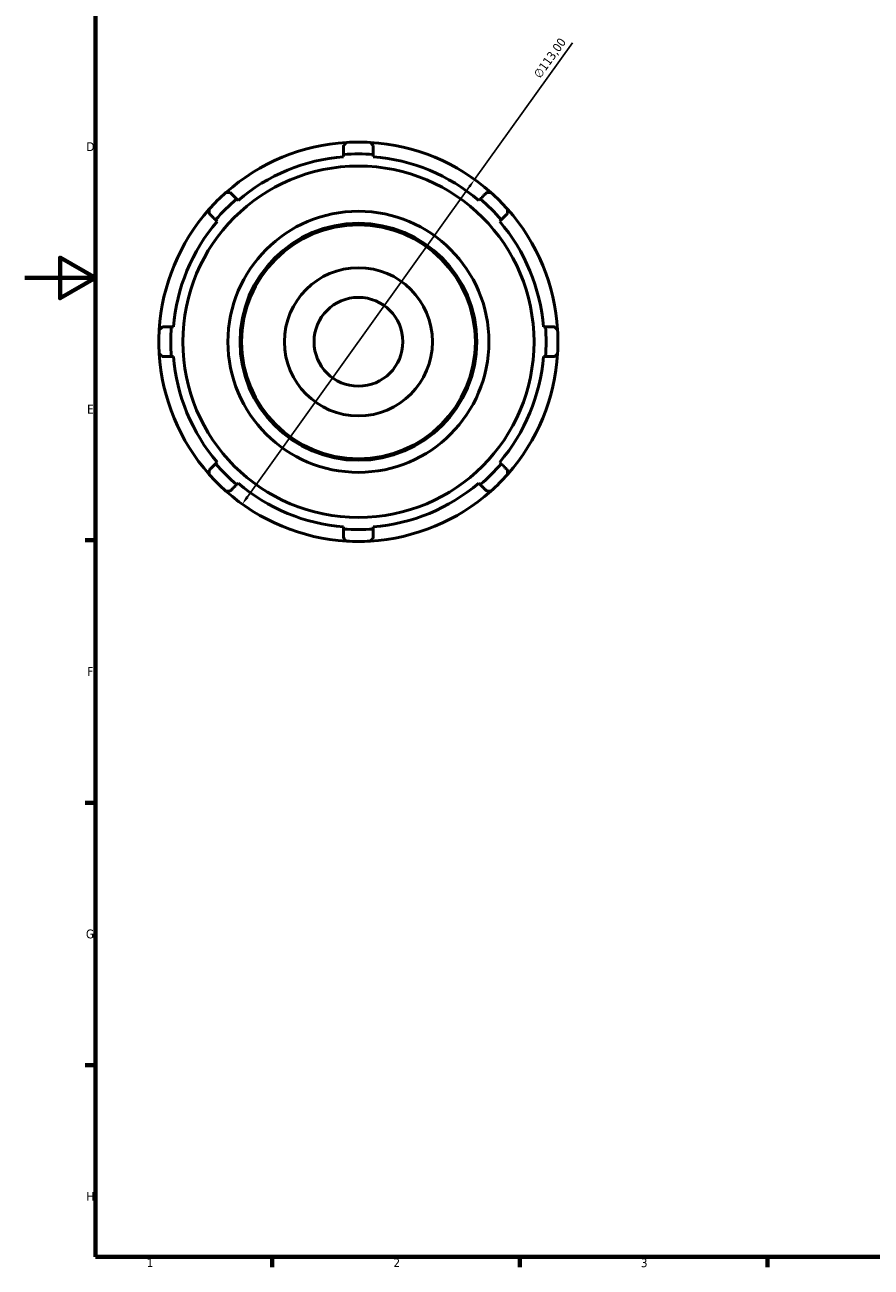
# Model space of a CAD drawing. Header units: millimetres. Extents: x -22 to 931, y -14 to 609.
# Tile 1 of 4: x 0 to 240, y 17 to 369. Entities that reach past the tile are written whole.
import ezdxf

# ---------------------------------------------------------------- set-up
doc = ezdxf.new("R2010")
doc.units = ezdxf.units.MM
for name, color, linetype, lineweight in [('Border (ISO)', 7, 'Continuous', 70), ('Dimension (ISO)', 7, 'Continuous', 25), ('Visible (ISO)', 7, 'Continuous', 50)]:
    doc.layers.add(name, color=color, linetype=linetype, lineweight=lineweight)
doc.styles.add('Note Text (ISO)', font='tahoma.ttf')
doc.dimstyles.new('Default (ISO)', dxfattribs={"dimtxt": 2.5, "dimasz": 2.5, "dimexe": 3.175, "dimexo": 0, "dimgap": 0.762, "dimtad": 1, "dimrnd": 1e-08, "dimzin": 0, "dimtxsty": 'Note Text (ISO)', "dimcen": 0.09, "dimdle": 10, "dimclrd": 256, "dimclre": 256, "dimclrt": 232, "dimazin": 0, "dimtfac": 1.40208, "dimtmove": 0, "dimatfit": 3, "dimfxl": 1, "dimtolj": 1, "dimtzin": 0, "dimlwd": -1, "dimlwe": -1, "dimarcsym": 0})

# ---------------------------------------------------------------- blocks, each defined once
blk = doc.blocks.new('Borders Default Border')
at = {"layer": 'Border (ISO)'}
for p, q in [((20, 222.75), (17.1, 222.75)), ((20, 148.5), (17.1, 148.5)), ((20, 74.25), (17.1, 74.25)), ((70.08, 20), (70.08, 17.1)), ((140.17, 20), (140.17, 17.1)), ((210.25, 20), (210.25, 17.1))]:
    blk.add_line(p, q, dxfattribs=at)
at = {"layer": 'Border (ISO)', "flags": 128}
for points in [[(20, 20), (20, 574), (821, 574), (821, 20), (20, 20)], [(0, 297), (20, 297), (10, 302.77), (10, 291.23), (20, 297)]]:
    blk.add_lwpolyline(points, dxfattribs=at)
at = {"layer": 'Border (ISO)', "color": 232, "true_color": 0xca0064, "char_height": 2.5, "attachment_point": 7, "style": 'Note Text (ISO)'}
for s, insert in [('D', (17.43, 332.88)), ('E', (17.64, 258.63)), ('F', (17.7, 184.38)), ('G', (17.31, 110.08)), ('H', (17.44, 35.88)), ('1', (34.48, 17.1)), ('2', (104.37, 17.1)), ('3', (174.43, 17.05))]:
    blk.add_mtext(s, dxfattribs=dict(at, insert=insert))
blk = doc.blocks.new('*D11')
at = {"layer": 'Defpoints', "color": 0, "transparency": 16777216}
for p in [(127.36, 324.86), (61.56, 233)]:
    blk.add_point(p, dxfattribs=at)
at = {"layer": 'Dimension (ISO)', "transparency": 16777216}
for p, q in [((127.36, 324.86), (155.03, 363.48)), ((63.01, 235.03), (125.91, 322.83))]:
    blk.add_line(p, q, dxfattribs=at)
blk.add_arc((94.46, 278.93), 56.5, 51.1638, 176.5961, dxfattribs=at)
for points in [[(125.57, 323.07), (126.24, 322.58), (127.36, 324.86)], [(62.67, 235.27), (63.35, 234.79), (61.56, 233)]]:
    blk.add_solid(points, dxfattribs=at)
at = {"layer": 'Dimension (ISO)', "color": 232, "true_color": 0xca0064, "transparency": 16777216, "insert": (143.86, 354.72), "char_height": 2.5, "attachment_point": 1, "rotation": 54.3836, "style": 'Note Text (ISO)'}
blk.add_mtext('\\A1;∅113,00', dxfattribs=at)

msp = doc.modelspace()

# ---------------------------------------------------------------- linework, layer by layer
at = {"layer": 'Visible (ISO)'}
for p, q in [((90.268, 331.909), (90.268, 331.305)), ((98.65, 331.305), (98.65, 331.909)), ((60.385, 318.927), (59.958, 319.355)), ((128.959, 319.355), (128.532, 318.927)), ((54.031, 313.428), (54.459, 313)), ((134.459, 313), (134.886, 313.428)), ((42.081, 283.118), (41.477, 283.118)), ((147.44, 283.118), (146.836, 283.118)), ((41.477, 274.736), (42.081, 274.736)), ((146.836, 274.736), (147.44, 274.736)), ((54.459, 244.854), (54.031, 244.427)), ((134.886, 244.427), (134.459, 244.854)), ((59.958, 238.5), (60.385, 238.927)), ((128.532, 238.927), (128.959, 238.5)), ((90.268, 226.55), (90.268, 225.946)), ((98.65, 225.946), (98.65, 226.55))]:
    msp.add_line(p, q, dxfattribs=at)
for radius in [49.72, 36.938, 33.528, 33.109, 20.955, 12.573]:
    msp.add_circle((94.459, 278.927), radius, dxfattribs=at)
for radius, start, end in [(56.5, 93.40392, 131.59608), (56.5, 86.59608, 93.40392), (56.5, 48.40392, 86.59608), (52.545, 94.57478, 130.42522), (53.147, 85.47716, 94.52284), (52.545, 49.57478, 85.42522), (56.5, 131.59608, 138.40392), (56.5, 41.59608, 48.40392), (56.5, 138.40392, 176.59608), (53.147, 130.47716, 139.52284), (53.147, 40.47716, 49.52284), (56.5, 3.40392, 41.59608), (52.545, 139.57478, 175.42522), (52.545, 4.57478, 40.42522), (56.5, 176.59608, 183.40392), (53.147, 175.47716, 184.52284), (53.147, 355.47716, 4.52284), (56.5, 356.59608, 3.40392), (56.5, 183.40392, 221.59608), (52.545, 184.57478, 220.42522), (52.545, 319.57478, 355.42522), (56.5, 318.40392, 356.59608), (53.147, 220.47716, 229.52284), (53.147, 310.47716, 319.52284), (56.5, 221.59608, 228.40392), (56.5, 311.59608, 318.40392), (56.5, 228.40392, 266.59608), (52.545, 229.57478, 265.42522), (56.5, 273.40392, 311.59608), (52.545, 274.57478, 310.42522), (53.147, 265.47716, 274.52284), (56.5, 266.59608, 273.40392)]:
    msp.add_arc((94.459, 278.927), radius, start, end, dxfattribs=at)
for points, weights in [([(90.268, 334.434), (90.683, 334.877), (91.104, 335.328)], [1.00038433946, 1.00025174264, 1]), ([(90.268, 334.434), (90.268, 333.142), (90.268, 331.909)], [1.00589482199, 1.00321310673, 1]), ([(97.813, 335.328), (98.234, 334.877), (98.65, 334.434)], [1, 1.00025174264, 1.00038433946]), ([(98.65, 331.909), (98.65, 333.142), (98.65, 334.434)], [1, 1.00321310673, 1.00589482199]), ([(56.95, 321.181), (57.566, 321.16), (58.173, 321.14)], [1, 1.00025174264, 1.00038433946]), ([(59.958, 319.355), (59.086, 320.226), (58.173, 321.14)], [1, 1.00321310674, 1.00589482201]), ([(130.744, 321.14), (129.831, 320.226), (128.959, 319.355)], [1.00589482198, 1.00321310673, 1]), ([(130.744, 321.14), (131.351, 321.16), (131.967, 321.181)], [1.00038433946, 1.00025174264, 1]), ([(52.246, 315.213), (52.226, 315.82), (52.205, 316.436)], [1.00038433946, 1.00025174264, 1]), ([(136.712, 316.436), (136.691, 315.82), (136.671, 315.213)], [1, 1.00025174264, 1.00038433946]), ([(52.246, 315.213), (53.159, 314.299), (54.031, 313.428)], [1.00589482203, 1.00321310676, 1]), ([(134.886, 313.428), (135.758, 314.299), (136.671, 315.213)], [1, 1.00321310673, 1.00589482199]), ([(38.058, 282.282), (38.509, 282.703), (38.952, 283.118)], [1, 1.00025174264, 1.00038433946]), ([(41.477, 283.118), (40.244, 283.118), (38.952, 283.118)], [1, 1.00321310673, 1.00589482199]), ([(149.965, 283.118), (148.673, 283.118), (147.44, 283.118)], [1.00589482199, 1.00321310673, 1]), ([(149.965, 283.118), (150.408, 282.703), (150.859, 282.282)], [1.00038433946, 1.00025174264, 1]), ([(38.952, 274.736), (38.509, 275.151), (38.058, 275.573)], [1.00038433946, 1.00025174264, 1]), ([(38.952, 274.736), (40.244, 274.736), (41.477, 274.736)], [1.00589482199, 1.00321310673, 1]), ([(147.44, 274.736), (148.673, 274.736), (149.965, 274.736)], [1, 1.00321310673, 1.00589482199]), ([(150.859, 275.573), (150.408, 275.151), (149.965, 274.736)], [1, 1.00025174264, 1.00038433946]), ([(52.205, 241.418), (52.226, 242.035), (52.246, 242.642)], [1, 1.00025174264, 1.00038433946]), ([(54.031, 244.427), (53.159, 243.555), (52.246, 242.642)], [1, 1.00321310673, 1.00589482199]), ([(136.671, 242.642), (135.758, 243.555), (134.886, 244.427)], [1.00589482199, 1.00321310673, 1]), ([(136.671, 242.642), (136.691, 242.035), (136.712, 241.418)], [1.00038433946, 1.00025174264, 1]), ([(58.173, 236.715), (57.566, 236.695), (56.95, 236.674)], [1.00038433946, 1.00025174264, 1]), ([(58.173, 236.715), (59.086, 237.628), (59.958, 238.5)], [1.00589482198, 1.00321310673, 1]), ([(128.959, 238.5), (129.831, 237.628), (130.744, 236.715)], [1, 1.00321310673, 1.00589482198]), ([(131.967, 236.674), (131.351, 236.695), (130.744, 236.715)], [1, 1.00025174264, 1.00038433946]), ([(90.268, 225.946), (90.268, 224.713), (90.268, 223.421)], [1, 1.00321310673, 1.00589482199]), ([(98.65, 223.421), (98.65, 224.713), (98.65, 225.946)], [1.00589482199, 1.00321310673, 1]), ([(91.104, 222.527), (90.683, 222.977), (90.268, 223.421)], [1, 1.00025174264, 1.00038433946]), ([(98.65, 223.421), (98.234, 222.977), (97.813, 222.527)], [1.00038433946, 1.00025174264, 1])]:
    msp.add_rational_spline(points, weights, degree=2, dxfattribs=at)

# ---------------------------------------------------------------- block references
msp.add_blockref('Borders Default Border', (0, 0))

# ---------------------------------------------------------------- dimensions: what is measured, and where the dimension line sits
at = {"layer": 'Dimension (ISO)'}
dim = msp.add_diameter_dim_2p(p1=(61.555, 232.997), p2=(127.362, 324.858), dimstyle='Default (ISO)', override={"dimdec": 2, "dimlfac": 1, "dimtp": 0, "dimtm": 0, "dimtdec": 2, "dimatfit": 2}, dxfattribs=at)
dim.commit()
dim.dimension.update_dxf_attribs({"geometry": '*D11', "text_midpoint": (150.839, 357.631), "dimtype": 163})

doc.saveas('drawing.dxf')
